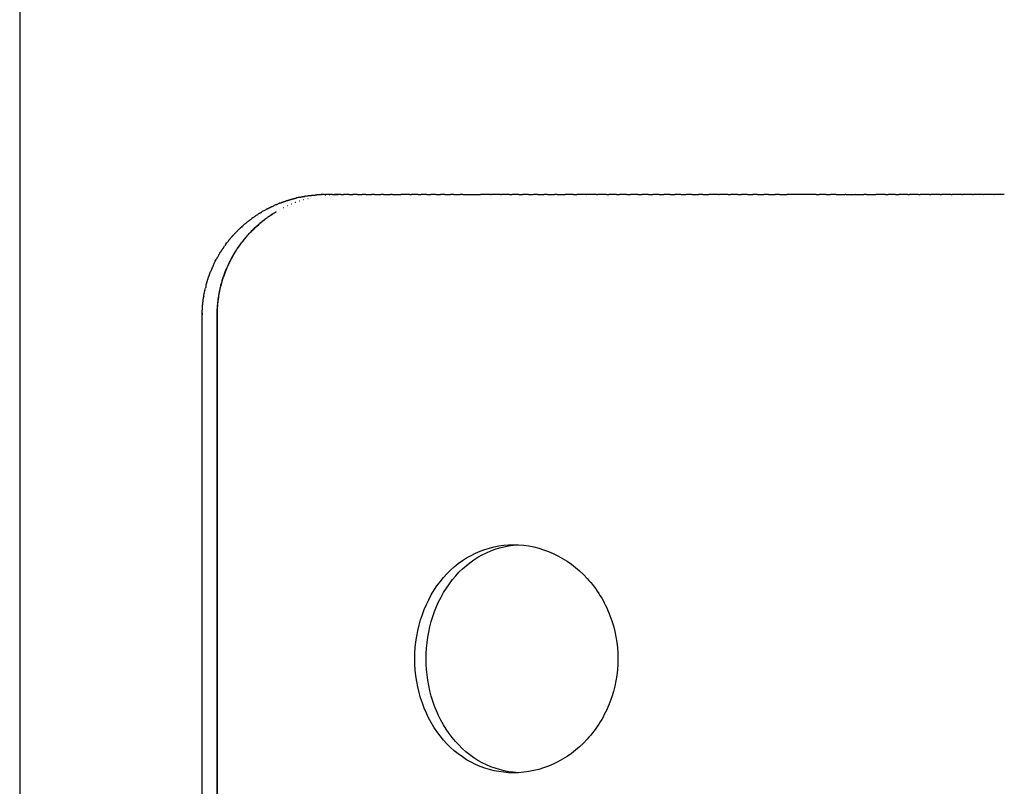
# Model space of a CAD drawing. Header units: millimetres. Extents: x 452 to 484, y 0 to 184.
# Tile 3 of 5: x 452 to 468, y 135 to 147. Entities that reach past the tile are written whole.
import ezdxf

# ---------------------------------------------------------------- set-up
doc = ezdxf.new("R2010")
doc.units = ezdxf.units.MM
doc.header["$MEASUREMENT"] = 0
doc.layers.add('Crea2D$visibili$linee', color=7, linetype='Continuous', true_color=0x000000)

msp = doc.modelspace()

# ---------------------------------------------------------------- linework, layer by layer
at = {"layer": 'Crea2D$visibili$linee'}
for points, degree in [([(452.248, 164.496), (452.248, 145.539), (452.248, 126.583)], 2), ([(456.482, 144.131), (456.47, 144.126), (456.458, 144.121), (456.446, 144.116)], 3), ([(456.596, 144.171), (456.59, 144.169), (456.585, 144.167), (456.579, 144.165)], 3), ([(456.728, 144.141), (456.73, 144.142), (456.731, 144.142), (456.732, 144.142)], 3), ([(456.798, 144.224), (456.78, 144.22), (456.762, 144.216), (456.744, 144.212)], 3), ([(456.794, 144.165), (456.796, 144.165), (456.797, 144.165), (456.798, 144.166)], 3), ([(456.861, 144.186), (456.862, 144.186), (456.864, 144.186), (456.865, 144.187)], 3), ([(456.891, 144.241), (456.888, 144.24), (456.884, 144.24), (456.88, 144.239)], 3), ([(456.891, 144.241), (456.906, 144.243), (456.921, 144.246), (456.936, 144.248)], 3), ([(456.952, 144.25), (456.947, 144.249), (456.941, 144.248), (456.936, 144.248)], 3), ([(456.982, 144.217), (456.983, 144.218), (456.984, 144.218), (456.986, 144.218)], 3), ([(457.036, 144.229), (457.037, 144.229), (457.038, 144.229), (457.039, 144.23)], 3), ([(457.139, 144.265), (457.117, 144.265), (457.096, 144.263), (457.075, 144.262)], 3), ([(457.09, 144.239), (457.091, 144.239), (457.092, 144.239), (457.093, 144.239)], 3), ([(457.139, 144.265), (457.14, 144.265), (457.142, 144.266), (457.144, 144.266)], 3), ([(457.202, 144.267), (457.183, 144.267), (457.163, 144.266), (457.144, 144.266)], 3), ([(457.144, 144.247), (457.145, 144.248), (457.146, 144.248), (457.148, 144.248)], 3), ([(457.202, 144.267), (457.206, 144.267), (457.21, 144.267), (457.214, 144.267)], 3), ([(457.212, 144.256), (457.213, 144.256), (457.214, 144.256), (457.215, 144.256)], 3), ([(457.281, 144.262), (457.282, 144.262), (457.283, 144.262), (457.284, 144.262)], 3), ([(457.331, 144.267), (457.346, 144.267), (457.361, 144.267)], 2), ([(457.349, 144.265), (457.349, 144.265), (457.349, 144.265), (457.35, 144.265)], 3), ([(457.35, 144.266), (457.36, 144.266), (457.37, 144.266), (457.379, 144.266)], 3), ([(457.465, 144.267), (457.43, 144.267), (457.395, 144.267), (457.361, 144.267)], 3), ([(457.361, 144.267), (457.391, 144.267), (457.421, 144.267)], 2), ([(457.465, 144.267), (457.487, 144.267), (457.509, 144.267)], 2), ([(457.6, 144.267), (457.57, 144.267), (457.539, 144.267), (457.509, 144.267)], 3), ([(457.6, 144.267), (457.629, 144.267), (457.659, 144.267)], 2), ([(457.736, 144.267), (457.71, 144.267), (457.684, 144.267), (457.659, 144.267)], 3), ([(457.736, 144.267), (457.773, 144.267), (457.81, 144.267)], 2), ([(457.874, 144.267), (457.853, 144.267), (457.831, 144.267), (457.81, 144.267)], 3), ([(457.874, 144.267), (457.918, 144.267), (457.963, 144.267)], 2), ([(458.013, 144.267), (457.996, 144.267), (457.979, 144.267), (457.963, 144.267)], 3), ([(458.013, 144.267), (458.065, 144.267), (458.117, 144.267)], 2), ([(458.156, 144.267), (458.214, 144.267), (458.273, 144.267)], 2), ([(458.307, 144.267), (458.29, 144.267), (458.273, 144.267)], 2), ([(458.307, 144.267), (458.373, 144.267), (458.438, 144.267)], 2), ([(458.589, 144.267), (458.539, 144.267), (458.488, 144.267), (458.438, 144.267)], 3), ([(458.589, 144.267), (458.602, 144.267), (458.614, 144.267)], 2), ([(458.722, 144.267), (458.686, 144.267), (458.65, 144.267), (458.614, 144.267)], 3), ([(458.722, 144.267), (458.746, 144.267), (458.77, 144.267)], 2), ([(458.865, 144.267), (458.833, 144.267), (458.802, 144.267), (458.77, 144.267)], 3), ([(458.865, 144.267), (458.896, 144.267), (458.927, 144.267)], 2), ([(459.01, 144.267), (458.968, 144.267), (458.927, 144.267)], 2), ([(459.01, 144.267), (459.048, 144.267), (459.086, 144.267)], 2), ([(459.155, 144.267), (459.121, 144.267), (459.086, 144.267)], 2), ([(459.155, 144.267), (459.2, 144.267), (459.245, 144.267)], 2), ([(459.302, 144.267), (459.274, 144.267), (459.245, 144.267)], 2), ([(459.302, 144.267), (459.354, 144.267), (459.406, 144.267)], 2), ([(459.45, 144.267), (459.428, 144.267), (459.406, 144.267)], 2), ([(459.899, 144.267), (459.818, 144.267), (459.736, 144.267)], 2), ([(459.899, 144.267), (459.902, 144.267), (459.905, 144.267)], 2), ([(460.061, 144.267), (459.983, 144.267), (459.905, 144.267)], 2), ([(460.061, 144.267), (460.068, 144.267), (460.075, 144.267)], 2), ([(460.204, 144.267), (460.139, 144.267), (460.075, 144.267)], 2), ([(460.204, 144.267), (460.224, 144.267), (460.245, 144.267)], 2), ([(460.357, 144.267), (460.301, 144.267), (460.245, 144.267)], 2), ([(460.357, 144.267), (460.387, 144.267), (460.417, 144.267)], 2), ([(460.512, 144.267), (460.464, 144.267), (460.417, 144.267)], 2), ([(460.512, 144.267), (460.551, 144.267), (460.589, 144.267)], 2), ([(460.668, 144.267), (460.628, 144.267), (460.589, 144.267)], 2), ([(460.668, 144.267), (460.715, 144.267), (460.762, 144.267)], 2), ([(460.824, 144.267), (460.793, 144.267), (460.762, 144.267)], 2), ([(460.824, 144.267), (460.88, 144.267), (460.936, 144.267)], 2), ([(460.982, 144.267), (460.959, 144.267), (460.936, 144.267)], 2), ([(460.982, 144.267), (461.046, 144.267), (461.111, 144.267)], 2), ([(461.245, 144.267), (461.178, 144.267), (461.111, 144.267)], 2), ([(461.245, 144.267), (461.272, 144.267), (461.299, 144.267)], 2), ([(461.459, 144.267), (461.379, 144.267), (461.299, 144.267)], 2), ([(461.459, 144.267), (461.461, 144.267), (461.463, 144.267)], 2), ([(461.62, 144.267), (461.542, 144.267), (461.463, 144.267)], 2), ([(461.62, 144.267), (461.63, 144.267), (461.64, 144.267)], 2), ([(461.782, 144.267), (461.711, 144.267), (461.64, 144.267)], 2), ([(461.782, 144.267), (461.8, 144.267), (461.817, 144.267)], 2), ([(461.945, 144.267), (461.881, 144.267), (461.817, 144.267)], 2), ([(461.945, 144.267), (461.97, 144.267), (461.995, 144.267)], 2), ([(462.113, 144.267), (462.054, 144.267), (461.995, 144.267)], 2), ([(462.113, 144.267), (462.143, 144.267), (462.174, 144.267)], 2), ([(462.288, 144.267), (462.231, 144.267), (462.174, 144.267)], 2), ([(462.288, 144.267), (462.32, 144.267), (462.353, 144.267)], 2), ([(462.463, 144.267), (462.408, 144.267), (462.353, 144.267)], 2), ([(462.463, 144.267), (462.498, 144.267), (462.532, 144.267)], 2), ([(462.639, 144.267), (462.586, 144.267), (462.532, 144.267)], 2), ([(462.639, 144.267), (462.676, 144.267), (462.712, 144.267)], 2), ([(462.816, 144.267), (462.764, 144.267), (462.712, 144.267)], 2), ([(462.816, 144.267), (462.854, 144.267), (462.892, 144.267)], 2), ([(462.992, 144.267), (462.942, 144.267), (462.892, 144.267)], 2), ([(462.992, 144.267), (463.032, 144.267), (463.072, 144.267)], 2), ([(463.169, 144.267), (463.121, 144.267), (463.072, 144.267)], 2), ([(463.169, 144.267), (463.222, 144.267), (463.274, 144.267)], 2), ([(463.346, 144.267), (463.31, 144.267), (463.274, 144.267)], 2), ([(463.346, 144.267), (463.395, 144.267), (463.443, 144.267)], 2), ([(463.6, 144.267), (463.522, 144.267), (463.443, 144.267)], 2), ([(463.6, 144.267), (463.607, 144.267), (463.614, 144.267)], 2), ([(463.758, 144.267), (463.686, 144.267), (463.614, 144.267)], 2), ([(463.758, 144.267), (463.777, 144.267), (463.795, 144.267)], 2), ([(463.916, 144.267), (463.856, 144.267), (463.795, 144.267)], 2), ([(463.916, 144.267), (463.946, 144.267), (463.976, 144.267)], 2), ([(464.074, 144.267), (464.025, 144.267), (463.976, 144.267)], 2), ([(464.074, 144.267), (464.116, 144.267), (464.158, 144.267)], 2), ([(464.234, 144.267), (464.196, 144.267), (464.158, 144.267)], 2), ([(464.234, 144.267), (464.286, 144.267), (464.339, 144.267)], 2), ([(464.412, 144.267), (464.375, 144.267), (464.339, 144.267)], 2), ([(464.412, 144.267), (464.466, 144.267), (464.52, 144.267)], 2), ([(464.59, 144.267), (464.555, 144.267), (464.52, 144.267)], 2), ([(464.59, 144.267), (464.65, 144.267), (464.71, 144.267)], 2), ([(465.189, 144.267), (464.95, 144.267), (464.71, 144.267)], 2), ([(465.189, 144.267), (465.216, 144.267), (465.243, 144.267)], 2), ([(465.35, 144.267), (465.296, 144.267), (465.243, 144.267)], 2), ([(465.35, 144.267), (465.386, 144.267), (465.423, 144.267)], 2), ([(465.51, 144.267), (465.467, 144.267), (465.423, 144.267)], 2), ([(465.51, 144.267), (465.581, 144.267), (465.652, 144.267)], 2), ([(465.671, 144.267), (465.662, 144.267), (465.652, 144.267)], 2), ([(465.671, 144.267), (465.75, 144.267), (465.829, 144.267)], 2), ([(465.832, 144.267), (465.83, 144.267), (465.829, 144.267)], 2), ([(465.832, 144.267), (465.897, 144.267), (465.962, 144.267)], 2), ([(466.004, 144.267), (465.983, 144.267), (465.962, 144.267)], 2), ([(466.004, 144.267), (466.08, 144.267), (466.155, 144.267)], 2), ([(466.316, 144.267), (466.235, 144.267), (466.155, 144.267)], 2), ([(466.316, 144.267), (466.336, 144.267), (466.355, 144.267)], 2), ([(466.478, 144.267), (466.416, 144.267), (466.355, 144.267)], 2), ([(466.478, 144.267), (466.504, 144.267), (466.53, 144.267)], 2), ([(466.675, 144.267), (466.602, 144.267), (466.53, 144.267)], 2), ([(466.675, 144.267), (466.689, 144.267), (466.704, 144.267)], 2), ([(466.852, 144.267), (466.778, 144.267), (466.704, 144.267)], 2), ([(466.852, 144.267), (466.865, 144.267), (466.878, 144.267)], 2), ([(467.028, 144.267), (466.953, 144.267), (466.878, 144.267)], 2), ([(467.028, 144.267), (467.04, 144.267), (467.051, 144.267)], 2), ([(467.204, 144.267), (467.128, 144.267), (467.051, 144.267)], 2), ([(467.204, 144.267), (467.214, 144.267), (467.224, 144.267)], 2), ([(467.379, 144.267), (467.302, 144.267), (467.224, 144.267)], 2), ([(467.379, 144.267), (467.388, 144.267), (467.396, 144.267)], 2), ([(467.554, 144.267), (467.475, 144.267), (467.396, 144.267)], 2), ([(467.554, 144.267), (467.561, 144.267), (467.567, 144.267)], 2), ([(467.728, 144.267), (467.648, 144.267), (467.567, 144.267)], 2), ([(467.728, 144.267), (467.733, 144.267), (467.738, 144.267)], 2), ([(467.902, 144.267), (467.82, 144.267), (467.738, 144.267)], 2), ([(467.902, 144.267), (467.905, 144.267), (467.908, 144.267)], 2), ([(468.074, 144.267), (467.991, 144.267), (467.908, 144.267)], 2), ([(468.074, 144.267), (468.076, 144.267), (468.077, 144.267)], 2), ([(468.244, 144.267), (468.161, 144.267), (468.077, 144.267)], 2), ([(456.16, 143.972), (456.149, 143.966), (456.139, 143.959), (456.128, 143.952)], 3), ([(456.16, 143.972), (456.17, 143.978), (456.18, 143.984), (456.189, 143.99)], 3), ([(456.212, 144.003), (456.204, 143.998), (456.197, 143.994), (456.189, 143.99)], 3), ([(456.212, 144.003), (456.225, 144.01), (456.238, 144.017), (456.252, 144.025)], 3), ([(456.264, 144.031), (456.26, 144.029), (456.256, 144.027), (456.252, 144.025)], 3), ([(456.426, 144.108), (456.411, 144.101), (456.395, 144.095), (456.38, 144.088)], 3), ([(456.426, 144.108), (456.433, 144.111), (456.439, 144.113), (456.446, 144.116)], 3), ([(456.473, 144.024), (456.474, 144.024), (456.474, 144.024), (456.475, 144.025)], 3), ([(456.476, 144.023), (456.476, 144.023), (456.477, 144.024), (456.477, 144.024)], 3), ([(456.535, 144.056), (456.536, 144.057), (456.537, 144.057), (456.537, 144.057)], 3), ([(456.538, 144.056), (456.539, 144.056), (456.539, 144.056), (456.54, 144.057)], 3), ([(456.599, 144.087), (456.6, 144.088), (456.601, 144.088), (456.602, 144.089)], 3), ([(455.911, 143.793), (455.924, 143.804), (455.937, 143.814), (455.95, 143.825)], 3), ([(455.959, 143.832), (455.956, 143.83), (455.953, 143.827), (455.95, 143.825)], 3), ([(455.959, 143.832), (455.975, 143.845), (455.992, 143.858), (456.008, 143.87)], 3), ([(456.058, 143.906), (456.041, 143.894), (456.025, 143.882), (456.008, 143.87)], 3), ([(456.058, 143.906), (456.061, 143.908), (456.064, 143.91), (456.067, 143.912)], 3), ([(456.109, 143.94), (456.095, 143.931), (456.081, 143.922), (456.067, 143.912)], 3), ([(456.109, 143.94), (456.115, 143.944), (456.122, 143.948), (456.128, 143.952)], 3), ([(456.29, 143.907), (456.292, 143.908), (456.294, 143.91), (456.297, 143.911)], 3), ([(455.772, 143.664), (455.758, 143.649), (455.744, 143.635), (455.73, 143.62)], 3), ([(455.772, 143.664), (455.775, 143.668), (455.779, 143.671), (455.782, 143.675)], 3), ([(455.817, 143.709), (455.805, 143.698), (455.794, 143.686), (455.782, 143.675)], 3), ([(455.817, 143.709), (455.823, 143.715), (455.83, 143.721), (455.837, 143.727)], 3), ([(455.863, 143.752), (455.854, 143.744), (455.846, 143.736), (455.837, 143.727)], 3), ([(455.863, 143.752), (455.873, 143.76), (455.883, 143.769), (455.892, 143.777)], 3), ([(455.911, 143.793), (455.905, 143.788), (455.899, 143.783), (455.892, 143.777)], 3), ([(455.643, 143.519), (455.633, 143.507), (455.624, 143.495), (455.615, 143.483)], 3), ([(455.492, 143.303), (455.498, 143.312), (455.503, 143.321), (455.509, 143.33)], 3), ([(455.564, 143.414), (455.569, 143.421), (455.574, 143.427), (455.578, 143.434)], 3), ([(455.59, 143.45), (455.586, 143.445), (455.582, 143.439), (455.578, 143.434)], 3), ([(455.59, 143.45), (455.599, 143.461), (455.607, 143.472), (455.615, 143.483)], 3), ([(455.426, 143.184), (455.419, 143.17), (455.411, 143.155), (455.404, 143.141)], 3), ([(455.426, 143.184), (455.432, 143.196), (455.438, 143.207), (455.444, 143.219)], 3), ([(455.458, 143.244), (455.453, 143.236), (455.449, 143.227), (455.444, 143.219)], 3), ([(455.458, 143.244), (455.46, 143.249), (455.463, 143.253), (455.465, 143.257)], 3), ([(455.492, 143.303), (455.483, 143.288), (455.474, 143.272), (455.465, 143.257)], 3), ([(455.326, 142.955), (455.334, 142.976), (455.342, 142.997), (455.35, 143.017)], 3), ([(455.395, 143.121), (455.398, 143.127), (455.401, 143.134), (455.404, 143.141)], 3), ([(455.326, 142.955), (455.324, 142.947), (455.321, 142.939), (455.318, 142.931)], 3), ([(455.246, 142.66), (455.249, 142.674), (455.252, 142.688), (455.255, 142.702)], 3), ([(455.257, 142.71), (455.256, 142.707), (455.255, 142.704), (455.255, 142.702)], 3), ([(455.256, 142.71), (455.259, 142.722), (455.262, 142.734), (455.265, 142.746)], 3), ([(455.274, 142.782), (455.271, 142.77), (455.268, 142.758), (455.265, 142.746)], 3), ([(455.238, 142.61), (455.238, 142.608), (455.237, 142.607), (455.237, 142.605)], 3), ([(455.238, 142.61), (455.24, 142.625), (455.243, 142.639), (455.245, 142.654)], 3), ([(455.246, 142.66), (455.246, 142.658), (455.246, 142.656), (455.245, 142.654)], 3)]:
    msp.add_open_spline(points, degree=degree, dxfattribs=at)
for points, weights, degree in [([(456.482, 144.131), (456.53, 144.149), (456.579, 144.165)], [1, 0.999675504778, 1], 2), ([(456.798, 144.224), (456.839, 144.232), (456.88, 144.239)], [1, 0.999789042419, 1], 2), ([(456.952, 144.25), (457.013, 144.258), (457.075, 144.262)], [1, 0.999542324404, 1], 2), ([(459.45, 144.267), (459.545, 144.267), (459.64, 144.267), (459.736, 144.267)], [0.868249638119, 0.868878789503, 0.869541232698, 0.870236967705], 3), ([(456.264, 144.031), (456.321, 144.061), (456.38, 144.088)], [1, 0.999490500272, 1], 2), ([(455.643, 143.519), (455.685, 143.571), (455.73, 143.62)], [1, 0.999422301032, 1], 2), ([(455.564, 143.414), (455.535, 143.373), (455.509, 143.33)], [1, 0.999669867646, 1], 2), ([(455.395, 143.121), (455.371, 143.07), (455.35, 143.017)], [1, 0.999599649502, 1], 2), ([(455.274, 142.782), (455.293, 142.857), (455.318, 142.931)], [1, 0.999183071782, 1], 2)]:
    msp.add_rational_spline(points, weights, degree=degree, dxfattribs=at)
for points, weights, knots in [([(456.596, 144.171), (456.636, 144.183), (456.676, 144.195), (456.716, 144.205), (456.725, 144.207), (456.734, 144.209), (456.744, 144.212)], [1, 0.999683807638, 0.999683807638, 1, 1, 1, 1], [0, 0, 0, 0, 0.1251468, 0.1251468, 0.1251468, 0.1644107, 0.1644107, 0.1644107, 0.1644107]), ([(455.456, 131.148), (455.456, 132.958), (455.456, 136.676), (455.456, 140.395), (455.456, 142.303), (455.456, 142.564), (455.507, 142.819), (455.607, 143.06), (455.693, 143.266), (455.813, 143.454), (455.963, 143.62), (456.078, 143.748), (456.21, 143.859), (456.355, 143.953)], [1, 0.974364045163, 0.92440653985, 0.877010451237, 0.8539359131, 0.84278168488, 0.84278168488, 0.8539359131, 0.845805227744, 0.845805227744, 0.8539359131, 0.849046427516, 0.849046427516, 0.8539359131], [0, 0, 0, 0, 5.577764, 11.155528, 11.155528, 11.155528, 11.932245, 11.932245, 11.932245, 12.598834, 12.598834, 12.598834, 13.114715, 13.114715, 13.114715, 13.114715]), ([(455.213, 131.161), (455.213, 134.875), (455.213, 138.589), (455.213, 142.303), (455.213, 142.404), (455.221, 142.505), (455.237, 142.605)], [0.859459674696, 0.859459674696, 0.859459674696, 0.859459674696, 0.857735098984, 0.857735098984, 0.859459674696], [43.066879, 43.066879, 43.066879, 43.066879, 54.208861, 54.208861, 54.208861, 54.512491, 54.512491, 54.512491, 54.512491])]:
    msp.add_rational_spline(points, weights, degree=3, knots=knots, dxfattribs=at)
for points, knots in [([(456.929, 144.204), (456.929, 144.205), (456.93, 144.205), (456.931, 144.205), (456.931, 144.205), (456.932, 144.205), (456.932, 144.205)], [14.393098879, 14.393098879, 14.393098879, 14.393098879, 14.39585293, 14.39585293, 14.39585293, 14.398385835, 14.398385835, 14.398385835, 14.398385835]), ([(457.331, 144.267), (457.31, 144.267), (457.271, 144.267), (457.232, 144.267), (457.214, 144.267)], [-58.5902159, -58.5902159, -58.5902159, -58.5902159, -58.5027767, -58.4316863, -58.4316863, -58.4316863, -58.4316863]), ([(458.156, 144.267), (458.155, 144.267), (458.142, 144.267), (458.129, 144.267), (458.117, 144.267)], [-59.67190294, -59.67190294, -59.67190294, -59.67190294, -59.66909987, -59.6228175, -59.6228175, -59.6228175, -59.6228175]), ([(456.302, 143.915), (456.321, 143.928), (456.359, 143.954), (456.396, 143.977), (456.416, 143.989)], [-40.8120864, -40.8120864, -40.8120864, -40.8120864, -40.7123094, -40.6133789, -40.6133789, -40.6133789, -40.6133789]), ([(456.412, 143.988), (456.412, 143.989), (456.413, 143.989), (456.414, 143.99), (456.414, 143.99), (456.414, 143.99), (456.415, 143.99)], [13.594995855, 13.594995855, 13.594995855, 13.594995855, 13.598101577, 13.598101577, 13.598101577, 13.600332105, 13.600332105, 13.600332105, 13.600332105]), ([(456.663, 144.115), (456.664, 144.116), (456.665, 144.116), (456.666, 144.116), (456.667, 144.117)], [13.994088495, 13.994088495, 13.994088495, 13.994088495, 13.996977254, 13.999393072, 13.999393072, 13.999393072, 13.999393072]), ([(456.238, 129.582), (456.221, 129.595), (456.166, 129.638), (456.093, 129.702), (456.029, 129.765), (455.993, 129.802), (455.964, 129.833), (455.945, 129.855), (455.914, 129.89), (455.861, 129.955), (455.799, 130.042), (455.738, 130.139), (455.7, 130.204), (455.672, 130.259), (455.651, 130.302), (455.634, 130.338), (455.622, 130.365), (455.616, 130.379), (455.61, 130.393), (455.609, 130.396), (455.606, 130.404), (455.6, 130.417), (455.592, 130.439), (455.58, 130.468), (455.564, 130.513), (455.543, 130.577), (455.518, 130.668), (455.495, 130.771), (455.479, 130.867), (455.469, 130.948), (455.464, 131.012), (455.461, 131.068), (455.46, 131.107), (455.459, 131.127), (455.459, 131.137), (455.459, 131.143), (455.459, 131.205), (455.459, 131.322), (455.459, 131.554), (455.459, 131.961), (455.459, 132.542), (455.459, 133.239), (455.459, 134.169), (455.459, 135.331), (455.459, 136.725), (455.459, 138.12), (455.459, 139.282), (455.459, 140.211), (455.459, 140.909), (455.459, 141.49), (455.459, 141.896), (455.459, 142.129), (455.459, 142.245), (455.459, 142.307), (455.459, 142.313), (455.459, 142.323), (455.46, 142.343), (455.461, 142.383), (455.464, 142.438), (455.469, 142.502), (455.479, 142.584), (455.495, 142.679), (455.518, 142.783), (455.543, 142.873), (455.564, 142.938), (455.58, 142.982), (455.592, 143.012), (455.6, 143.034), (455.606, 143.047), (455.609, 143.055), (455.61, 143.057), (455.616, 143.071), (455.622, 143.086), (455.634, 143.112), (455.651, 143.149), (455.672, 143.191), (455.7, 143.247), (455.738, 143.312), (455.799, 143.409), (455.861, 143.495), (455.914, 143.56), (455.945, 143.595), (455.964, 143.617), (455.993, 143.649), (456.029, 143.686), (456.093, 143.749), (456.166, 143.813), (456.221, 143.856), (456.238, 143.869)], [-56.340003, -56.340003, -56.340003, -56.340003, -56.25058, -56.051005, -55.951217, -55.901323, -55.85143, -55.800338, -55.749246, -55.647063, -55.442696, -55.340513, -55.238329, -55.187238, -55.136146, -55.085054, -55.059509, -55.046736, -55.033963, -55.021071, -55.008179, -54.982396, -54.930829, -54.879262, -54.827695, -54.724561, -54.621427, -54.518293, -54.415159, -54.363592, -54.312026, -54.260459, -54.234675, -54.221783, -54.215338, -54.212115, -54.208892, -54.034586, -53.860281, -53.511671, -52.81445, -52.11723, -51.420009, -50.025568, -48.631127, -47.236685, -45.842244, -45.145023, -44.447803, -43.750582, -43.401972, -43.227667, -43.053361, -43.050138, -43.046916, -43.04047, -43.027578, -43.001794, -42.950228, -42.898661, -42.847094, -42.74396, -42.640826, -42.537692, -42.434558, -42.382991, -42.331424, -42.279857, -42.254074, -42.241182, -42.22829, -42.215517, -42.202744, -42.177199, -42.126107, -42.075015, -42.023924, -41.92174, -41.819557, -41.61519, -41.513007, -41.461915, -41.410824, -41.36093, -41.311036, -41.211248, -41.011673, -40.92225, -40.92225, -40.92225, -40.92225]), ([(461.967, 136.725), (461.967, 136.965), (461.88, 137.442), (461.505, 138.057), (460.942, 138.476), (460.281, 138.627), (459.626, 138.483), (459.091, 138.066), (458.746, 137.447), (458.627, 136.725), (458.745, 136.003), (459.091, 135.384), (459.626, 134.967), (460.281, 134.824), (460.942, 134.975), (461.505, 135.394), (461.88, 136.008), (461.967, 136.485), (461.967, 136.725)], [0, 0, 0, 0, 0.720217, 1.431622, 2.120368, 2.784863, 3.419778, 4.081616, 4.774262, 5.510205, 6.246183, 6.938858, 7.600663, 8.235547, 8.900026, 9.588757, 10.300176, 11.020409, 11.020409, 11.020409, 11.020409]), ([(460.342, 134.875), (460.14, 134.886), (459.73, 135.001), (459.234, 135.428), (458.92, 136.034), (458.815, 136.725), (458.921, 137.42), (459.236, 138.025), (459.733, 138.45), (460.14, 138.565), (460.342, 138.576)], [0, 0, 0, 0, 0.606366, 1.247288, 1.920736, 2.621056, 3.321342, 4.003271, 4.635711, 5.242108, 5.242108, 5.242108, 5.242108])]:
    msp.add_open_spline(points, degree=3, knots=knots, dxfattribs=at)

doc.saveas('drawing.dxf')
